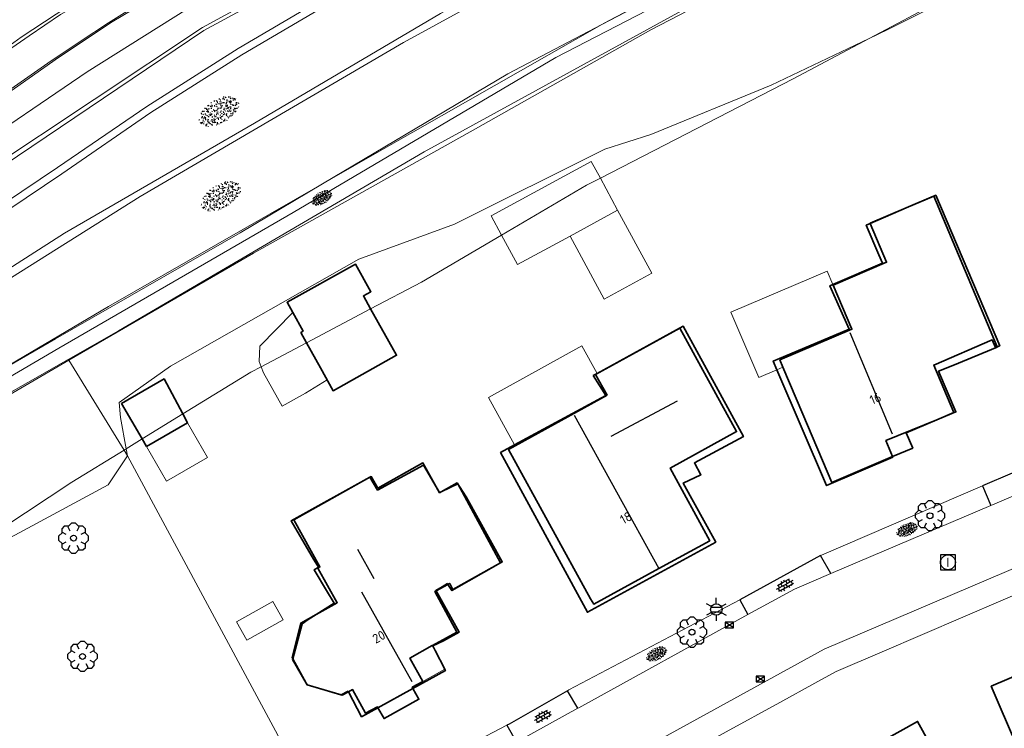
# Model space of a CAD drawing. Header units: metres. Extents: x 181682 to 183922, y 386244 to 387136.
# Tile 54 of 62: x 183200 to 183266, y 386857 to 386905. Entities that reach past the tile are written whole.
import ezdxf
from ezdxf.enums import TextEntityAlignment as Align

# ---------------------------------------------------------------- set-up
doc = ezdxf.new("R2010")
doc.units = ezdxf.units.M
for name, color, linetype, lineweight in [('B-WE-GR-BOOM-S', 251, 'Continuous', 25), ('B-WE-GW-TALUD_KRUIN-G', 251, 'Continuous', 18), ('B-WE-GW-TALUD_TEEN-G', 251, 'Continuous', 18), ('B-WE-IE-TERREINAFSCHEIDING_KUNSTMATIG_HEKWERK-G', 251, 'IE-TERREINAFSCHEIDING-KUNSTMATIG', 18), ('B-WE-KG-KADASTRAAL_NOK-G', 251, 'Continuous', 25), ('B-WE-KL-ET_LS_OV_LICHTMAST-S', 251, 'Continuous', 25), ('B-WE-OG-TOPOGRAFIE_BEBOUWING-G', 251, 'Continuous', 35), ('B-WE-OG-TOPOGRAFIE_BEBOUWING-GV', 251, 'Continuous', 35), ('B-WE-OG-TOPOGRAFIE_BEBOUWING_LUIFEL-GV', 251, 'Continuous', 18), ('B-WE-OG-TOPOGRAFIE_BEBOUWING_OVERIG-GV', 251, 'Continuous', 18), ('B-WE-OG-TOPOGRAFIE_TERREIN_GROEN-GV', 251, 'Continuous', 18), ('B-WE-OG-TOPOGRAFIE_TERREIN_GROEN-SV', 251, 'Continuous', 25), ('B-WE-OG-TOPOGRAFIE_TERREIN_ONBEGROEID-GV', 251, 'Continuous', 18), ('B-WE-OG-TOPOGRAFIE_WATER-GV', 251, 'Continuous', 18), ('B-WE-OG-TOPOGRAFIE_WEG_INRIT-GV', 251, 'Continuous', 25), ('B-WE-OG-TOPOGRAFIE_WEG_INRIT-SV', 251, 'Continuous', 25), ('B-WE-OG-TOPOGRAFIE_WEG_RIJWEG-GV', 251, 'Continuous', 18), ('B-WE-OG-TOPOGRAFIE_WEG_RIJWIELPAD-GV', 251, 'Continuous', 18), ('B-WE-OG-TOPOGRAFIE_WEG_VOETPAD-GV', 251, 'Continuous', 18), ('B-WE-RI-GWA_RIOOLPUT_INSPECTIEPUT-S', 251, 'Continuous', 25), ('B-WE-RI-HWA_KOLK-S', 251, 'Continuous', 25), ('B-WE-VW-MARKERING-G', 251, 'Continuous', 18), ('Label_Nummeraanduidingreeks', 7, 'Continuous', 25)]:
    doc.layers.add(name, color=color, linetype=linetype, lineweight=lineweight)
doc.styles.add('NLCS-ISO', font='NLCS-ISO.ttf')
doc.styles.add('NLCS-ISO-M250-T18', font='NLCS-ISO.ttf', dxfattribs={"height": 0.45})
doc.linetypes.add('IE-TERREINAFSCHEIDING-KUNSTMATIG', pattern='A,4,[82,NLCS.SHX,S=0.75,R=90,X=0,Y=0],4,-2', length=10)

# ---------------------------------------------------------------- blocks, each defined once
blk = doc.blocks.new('B-SIE-WEG_LICHTMAST-SO')
at = {"ltscale": 0.1}
for p, q in [((0, 0.386), (0, 0.772)), ((-0.334, 0.193), (-0.668, 0.386)), ((0.334, 0.193), (0.668, 0.386)), ((-0.334, -0.193), (-0.668, -0.386)), ((0, -0.386), (0, -0.772)), ((0.334, -0.193), (0.668, -0.386))]:
    blk.add_line(p, q, dxfattribs=at)
at = {"flags": 128}
for points in [[(-0.354, 0.152), (0.354, 0.152)], [(-0.354, -0.152), (0.354, -0.152)]]:
    blk.add_lwpolyline(points, dxfattribs=at)
at = {"ltscale": 0.1}
blk.add_circle((0, 0), 0.386, dxfattribs=at)
at = {"style": 'NLCS-ISO'}
blk.add_attdef('TYPE', text='', height=0.549, dxfattribs=at).set_placement((0, 0.772), align=Align.BOTTOM_CENTER)
blk = doc.blocks.new('B-SRI-KOLK_COMBINATIE-SO')
for p, q in [((-0.28125, 0), (0.28125, 0.375)), ((0.28125, 0), (-0.28125, 0.375))]:
    blk.add_line(p, q)
at = {"flags": 128}
blk.add_lwpolyline([(-0.28125, 0), (0.28125, 0), (0.28125, 0.375), (-0.28125, 0.375)], close=True, dxfattribs=at)
blk = doc.blocks.new('SRI-PUT_INSPECTIE-SO')
at = {"lineweight": -3, "flags": 128}
blk.add_lwpolyline([(-0.497, -0.493), (0.503, -0.493), (0.503, 0.507), (-0.497, 0.507)], close=True, dxfattribs=at)
at = {"lineweight": -3, "ltscale": 1.5}
blk.add_circle((0.003, 0.007), 0.5, dxfattribs=at)
at = {"ltscale": 0.1, "style": 'NLCS-ISO'}
blk.add_text('I', height=0.625, dxfattribs=at).set_placement((0.002, 0.005), align=Align.MIDDLE_CENTER)
blk = doc.blocks.new('SGR-BOOM_01')
at = {"layer": 'B-WE-GR-BOOM-S'}
for points in [[(-0.33, 0.795, 0), (-0.619, 0.795, 0), (-0.795, 0.619, 0), (-0.795, 0.33, 0)], [(0.25, 0.5, 0), (0.375, 0.75, 0), (0.125, 1, 0), (-0.125, 1, 0), (-0.375, 0.75, 0), (-0.25, 0.5, 0)], [(0.795, 0.33, 0), (0.795, 0.619, 0), (0.619, 0.795, 0), (0.33, 0.795, 0)], [(-0.5, 0.25, 0), (-0.75, 0.375, 0), (-1, 0.125, 0), (-1, -0.125, 0), (-0.75, -0.375, 0), (-0.5, -0.25, 0)], [(0.5, -0.25, 0), (0.75, -0.375, 0), (1, -0.125, 0), (1, 0.125, 0), (0.75, 0.375, 0), (0.5, 0.25, 0)], [(-0.795, -0.33, 0), (-0.795, -0.619, 0), (-0.619, -0.795, 0), (-0.33, -0.795, 0)], [(-0.25, -0.5, 0), (-0.375, -0.75, 0), (-0.125, -1, 0), (0.125, -1, 0), (0.375, -0.75, 0), (0.25, -0.5, 0)], [(0.33, -0.795, 0), (0.619, -0.795, 0), (0.795, -0.619, 0), (0.795, -0.33, 0)]]:
    blk.add_polyline3d(points, dxfattribs=at)
blk.add_circle((0, 0), 0.2, dxfattribs=at)
blk.add_circle((0, 0), 0.2, dxfattribs=at)
blk = doc.blocks.new('SGR-GRAS_01-SO')
at = {"ltscale": 0.1}
for p, q in [((-0.576, 0.919), (-0.64, 0.957)), ((-0.562, 0.919), (-0.509, 0.972)), ((-0.212, 0.998), (-0.269, 1.031)), ((0.073, 0.993), (0.138, 1.031)), ((0.239, 0.923), (0.312, 0.942)), ((0.317, 0.814), (0.304, 0.888)), ((0.594, 0.925), (0.522, 0.945)), ((0.912, 0.894), (0.907, 0.925)), ((1.012, 0.869), (0.947, 0.906)), ((-1.964, -0.07), (-1.977, 0.004)), ((-1.93, 0.188), (-1.925, 0.244)), ((-1.893, 0.237), (-1.921, 0.253)), ((-1.668, 0.023), (-1.595, 0.043)), ((-1.596, 0.241), (-1.649, 0.294)), ((-1.53, 0.316), (-1.595, 0.353)), ((-1.448, 0.644), (-1.521, 0.664)), ((-1.517, 0.187), (-1.442, 0.187)), ((-1.469, 0.576), (-1.482, 0.65)), ((-1.358, 0.206), (-1.431, 0.226)), ((-1.427, 0.476), (-1.354, 0.496)), ((-1.421, 0.131), (-1.356, 0.168)), ((-1.369, 0.009), (-1.382, 0.083)), ((-1.375, 0.106), (-1.322, 0.159)), ((-1.334, 0.111), (-1.328, 0.186)), ((-1.302, 0.761), (-1.324, 0.774)), ((-1.284, 0.684), (-1.278, 0.759)), ((-1.167, 0.395), (-1.232, 0.432)), ((-1.172, 0.241), (-1.225, 0.294)), ((-1.154, 0.647), (-1.207, 0.7)), ((-1.112, 0.172), (-1.04, 0.192)), ((-1.032, 0.028), (-1.097, 0.066)), ((-0.939, 0.84), (-1.004, 0.878)), ((-0.968, 0.512), (-0.915, 0.565)), ((-0.893, 0.496), (-0.965, 0.515)), ((-0.942, 0.187), (-0.867, 0.187)), ((-0.923, 0.418), (-0.858, 0.456)), ((-0.892, 0.812), (-0.817, 0.812)), ((-0.873, 0.655), (-0.886, 0.729)), ((-0.803, 0.057), (-0.875, 0.077)), ((-0.871, 0.625), (-0.799, 0.644)), ((-0.804, 0.474), (-0.869, 0.511)), ((-0.747, 0.241), (-0.8, 0.294)), ((-0.773, 0.089), (-0.786, 0.163)), ((-0.73, 0.647), (-0.783, 0.7)), ((-0.739, 0.034), (-0.732, 0.109)), ((-0.669, 0.107), (-0.734, 0.145)), ((-0.689, 0.607), (-0.682, 0.682)), ((-0.557, 0.321), (-0.485, 0.34)), ((-0.441, 0.553), (-0.506, 0.59)), ((-0.427, 0.785), (-0.499, 0.804)), ((-0.425, 0.706), (-0.36, 0.743)), ((-0.337, 0.347), (-0.41, 0.366)), ((-0.323, 0.241), (-0.376, 0.294)), ((-0.306, 0.186), (-0.371, 0.224)), ((-0.367, 0.187), (-0.292, 0.187)), ((-0.305, 0.647), (-0.358, 0.7)), ((-0.317, 0.812), (-0.242, 0.812)), ((-0.316, 0.774), (-0.244, 0.793)), ((-0.278, 0.735), (-0.291, 0.809)), ((-0.243, 0.017), (-0.17, 0.036)), ((-0.178, 0.169), (-0.191, 0.242)), ((-0.078, 0.632), (-0.143, 0.669)), ((-0.143, -0.043), (-0.137, 0.032)), ((-0.093, 0.53), (-0.087, 0.604)), ((-0.085, 0.159), (-0.032, 0.212)), ((-0.069, 0.189), (-0.004, 0.227)), ((0.057, 0.265), (-0.008, 0.303)), ((-0.002, 0.47), (0.071, 0.489)), ((0.101, 0.241), (0.048, 0.294)), ((0.128, 0.636), (0.056, 0.656)), ((0.119, 0.647), (0.066, 0.7)), ((0.218, 0.198), (0.146, 0.217)), ((0.208, 0.187), (0.283, 0.187)), ((0.286, 0.711), (0.221, 0.748)), ((0.258, 0.812), (0.333, 0.812)), ((0.313, 0.166), (0.385, 0.185)), ((0.322, 0.565), (0.375, 0.618)), ((0.42, 0.344), (0.355, 0.382)), ((0.417, 0.248), (0.404, 0.322)), ((0.429, 0.477), (0.494, 0.514)), ((0.526, 0.241), (0.472, 0.294)), ((0.543, 0.647), (0.49, 0.7)), ((0.555, -0.022), (0.49, 0.015)), ((0.502, 0.452), (0.509, 0.527)), ((0.554, 0.619), (0.626, 0.638)), ((0.649, 0.79), (0.584, 0.827)), ((0.684, 0.487), (0.611, 0.507)), ((0.774, 0.049), (0.701, 0.069)), ((0.784, 0.423), (0.719, 0.461)), ((0.783, 0.187), (0.858, 0.187)), ((0.833, 0.812), (0.908, 0.812)), ((0.918, 0.057), (0.853, 0.094)), ((0.868, 0.315), (0.941, 0.334)), ((0.95, 0.241), (0.897, 0.294)), ((0.967, 0.647), (0.914, 0.7)), ((0.927, 0.764), (0.992, 0.802)), ((1.012, 0.328), (0.999, 0.402)), ((1.15, 0.777), (1.077, 0.796)), ((1.147, 0.502), (1.082, 0.54)), ((1.098, 0.375), (1.104, 0.45)), ((1.109, 0.767), (1.182, 0.787)), ((1.239, 0.338), (1.167, 0.358)), ((1.183, 0.011), (1.255, 0.03)), ((1.206, 0.212), (1.259, 0.265)), ((1.282, 0.136), (1.217, 0.173)), ((1.283, 0.248), (1.348, 0.286)), ((1.374, 0.241), (1.321, 0.294)), ((1.392, 0.647), (1.339, 0.7)), ((1.358, 0.187), (1.433, 0.187)), ((1.424, 0.463), (1.496, 0.483)), ((1.51, 0.581), (1.445, 0.619)), ((1.645, 0.215), (1.58, 0.252)), ((1.607, 0.407), (1.594, 0.481)), ((1.693, 0.298), (1.7, 0.373)), ((1.795, 0.19), (1.722, 0.209)), ((1.738, 0.159), (1.81, 0.179)), ((1.798, 0.241), (1.745, 0.294)), ((1.933, 0.187), (1.948, 0.187)), ((-1.918, -0.157), (-1.854, -0.119)), ((-1.824, -0.083), (-1.897, -0.064)), ((-1.759, -0.13), (-1.823, -0.092)), ((-1.782, -0.301), (-1.729, -0.248)), ((-1.624, -0.496), (-1.689, -0.459)), ((-1.631, -0.572), (-1.684, -0.519)), ((-1.613, -0.166), (-1.667, -0.113)), ((-1.567, -0.438), (-1.492, -0.438)), ((-1.535, -0.657), (-1.498, -0.636)), ((-1.395, -0.051), (-1.46, -0.013)), ((-1.385, -0.462), (-1.378, -0.387)), ((-1.353, -0.281), (-1.281, -0.261)), ((-1.269, -0.232), (-1.341, -0.212)), ((-1.261, -0.417), (-1.326, -0.38)), ((-1.269, -0.557), (-1.282, -0.483)), ((-1.207, -0.572), (-1.26, -0.519)), ((-1.179, -0.67), (-1.252, -0.651)), ((-1.189, -0.166), (-1.242, -0.113)), ((-1.126, -0.784), (-1.191, -0.746)), ((-1.065, -0.386), (-1, -0.348)), ((-1.039, -0.585), (-0.967, -0.565)), ((-0.992, -0.438), (-0.917, -0.438)), ((-0.897, -0.338), (-0.962, -0.301)), ((-0.898, -0.654), (-0.845, -0.601)), ((-0.783, -0.572), (-0.836, -0.519)), ((-0.763, -0.705), (-0.828, -0.667)), ((-0.765, -0.166), (-0.818, -0.113)), ((-0.798, -0.132), (-0.726, -0.112)), ((-0.789, -0.539), (-0.782, -0.464)), ((-0.713, -0.381), (-0.786, -0.361)), ((-0.725, -0.889), (-0.652, -0.869)), ((-0.709, -0.902), (-0.644, -0.864)), ((-0.624, -0.819), (-0.696, -0.799)), ((-0.674, -0.477), (-0.687, -0.403)), ((-0.534, -0.259), (-0.599, -0.222)), ((-0.567, -0.098), (-0.502, -0.061)), ((-0.491, -0.248), (-0.438, -0.195)), ((-0.484, -0.436), (-0.411, -0.416)), ((-0.399, -0.626), (-0.464, -0.588)), ((-0.417, -0.438), (-0.342, -0.438)), ((-0.358, -0.572), (-0.411, -0.519)), ((-0.341, -0.166), (-0.394, -0.113)), ((-0.248, -0.091), (-0.32, -0.072)), ((-0.171, -0.18), (-0.236, -0.143)), ((-0.158, -0.529), (-0.23, -0.51)), ((-0.211, -0.614), (-0.146, -0.577)), ((-0.193, -0.616), (-0.187, -0.541)), ((-0.169, -0.74), (-0.097, -0.72)), ((-0.036, -0.547), (-0.101, -0.509)), ((-0.078, -0.398), (-0.091, -0.324)), ((0.066, -0.572), (0.013, -0.519)), ((0.084, -0.166), (0.031, -0.113)), ((0.099, -0.913), (0.034, -0.876)), ((0.072, -0.287), (0.144, -0.268)), ((0.192, -0.101), (0.127, -0.064)), ((0.158, -0.438), (0.233, -0.438)), ((0.308, -0.24), (0.235, -0.221)), ((0.327, -0.468), (0.262, -0.43)), ((0.287, -0.327), (0.352, -0.289)), ((0.397, -0.678), (0.325, -0.659)), ((0.386, -0.591), (0.459, -0.572)), ((0.393, -0.601), (0.446, -0.548)), ((0.462, -0.834), (0.397, -0.797)), ((0.402, -0.693), (0.409, -0.618)), ((0.49, -0.572), (0.437, -0.519)), ((0.452, -0.12), (0.459, -0.046)), ((0.508, -0.166), (0.455, -0.113)), ((0.517, -0.318), (0.504, -0.244)), ((0.617, -0.884), (0.604, -0.81)), ((0.69, -0.389), (0.625, -0.351)), ((0.627, -0.138), (0.7, -0.119)), ((0.643, -0.843), (0.708, -0.806)), ((0.701, -0.895), (0.773, -0.876)), ((0.733, -0.438), (0.808, -0.438)), ((0.825, -0.755), (0.76, -0.718)), ((0.785, -0.039), (0.85, -0.002)), ((0.863, -0.389), (0.791, -0.37)), ((0.799, -0.195), (0.852, -0.142)), ((0.914, -0.572), (0.861, -0.519)), ((0.932, -0.166), (0.879, -0.113)), ((0.953, -0.827), (0.88, -0.808)), ((0.942, -0.442), (1.014, -0.423)), ((1.053, -0.31), (0.988, -0.272)), ((0.998, -0.77), (1.004, -0.696)), ((1.048, -0.198), (1.054, -0.123)), ((1.112, -0.239), (1.099, -0.165)), ((1.188, -0.676), (1.123, -0.639)), ((1.141, -0.556), (1.206, -0.518)), ((1.212, -0.805), (1.199, -0.731)), ((1.329, -0.1), (1.256, -0.08)), ((1.256, -0.746), (1.328, -0.727)), ((1.339, -0.572), (1.286, -0.519)), ((1.356, -0.166), (1.303, -0.113)), ((1.308, -0.438), (1.383, -0.438)), ((1.419, -0.538), (1.346, -0.518)), ((1.416, -0.231), (1.351, -0.193)), ((1.551, -0.597), (1.486, -0.56)), ((1.497, -0.293), (1.569, -0.274)), ((1.639, -0.268), (1.704, -0.231)), ((1.643, -0.275), (1.65, -0.2)), ((1.684, -0.547), (1.736, -0.495)), ((1.707, -0.159), (1.694, -0.085)), ((1.713, -0.522), (1.71, -0.519)), ((1.779, -0.152), (1.715, -0.114)), ((1.781, -0.166), (1.728, -0.113)), ((1.884, -0.248), (1.812, -0.229)), ((-0.836, -0.943), (-0.853, -0.926)), ((-0.582, -0.994), (-0.587, -0.97)), ((-0.376, -0.979), (-0.429, -0.926)), ((-0.265, -0.992), (-0.33, -0.955)), ((-0.068, -0.968), (-0.141, -0.948)), ((-0.014, -1.008), (0.039, -0.955)), ((0.048, -0.979), (-0.005, -0.926)), ((0.021, -0.964), (0.008, -0.89)), ((0.172, -1.037), (0.218, -1.024)), ((0.472, -0.979), (0.419, -0.926)), ((0.856, -0.938), (0.844, -0.926))]:
    blk.add_line(p, q, dxfattribs=at)
at = {"ltscale": 0.1, "style": 'NLCS-ISO'}
blk.add_attdef('TYPE', text='', height=0.5, dxfattribs=at).set_placement((3.471, -0.016), align=Align.MIDDLE_CENTER)
blk = doc.blocks.new('SVH-BSS_OPENGESTRAAT_KL-SO')
for p, q in [((-1.69, 0.09), (-1.59, 0.09)), ((-1.59, 0.09), (-0.02, 0.09)), ((-1.33, -0.44), (-1.33, 0.09)), ((-1.24, 0.61), (-0.02, 0.61)), ((-1.07, 0.09), (-1.07, 0.61)), ((-0.54, 0.09), (-0.54, 0.61)), ((-0.28, 0.61), (-0.28, 0.89)), ((-0.28, -0.44), (-0.28, 0.09)), ((-0.02, 0.61), (1.24, 0.61)), ((-0.02, 0.09), (1.56, 0.09)), ((0.24, 0.61), (0.24, 0.89)), ((0.24, -0.44), (0.24, 0.09)), ((0.51, 0.09), (0.51, 0.61)), ((1.03, 0.09), (1.03, 0.61)), ((1.29, -0.44), (1.29, 0.09)), ((1.56, 0.09), (1.69, 0.09)), ((-1.48, -0.44), (-0.02, -0.44)), ((-1.07, -0.7), (-1.07, -0.44)), ((-0.54, -0.85), (-0.54, -0.44)), ((-0.02, -0.44), (1.48, -0.44)), ((0.51, -0.86), (0.51, -0.44)), ((1.03, -0.71), (1.03, -0.44))]:
    blk.add_line(p, q)

msp = doc.modelspace()

# ---------------------------------------------------------------- linework, layer by layer
at = {"layer": 'B-WE-GW-TALUD_KRUIN-G'}
for points in [[(183311.921, 386940.319, 28.697), (183306.65, 386937.788, 28.729), (183293.011, 386931.237, 28.812), (183288.786, 386929.264, 28.806), (183272.851, 386921.822, 28.785), (183255.728, 386913.196, 28.717), (183239.424, 386904.683, 28.704), (183238.981, 386904.431, 28.704), (183224.486, 386896.188, 28.693), (183220.183, 386893.724, 28.67), (183205.787, 386885.48, 28.595), (183197.727, 386880.719, 28.564)], [(183195.844, 386877.641, 28.397), (183203.126, 386881.867, 28.41), (183215.541, 386889.071, 28.432), (183230.49, 386897.413, 28.311), (183242.273, 386904.058, 28.465), (183254.132, 386910.227, 28.367), (183261.169, 386913.894, 28.351), (183267.342, 386917.11, 28.337), (183282.001, 386924.196, 28.127), (183284.786, 386925.47, 28.16), (183296.666, 386930.902, 28.302), (183312.694, 386938.327, 28.411)]]:
    msp.add_polyline3d(points, dxfattribs=at)
at = {"layer": 'B-WE-GW-TALUD_TEEN-G'}
for points in [[(183196.454, 386886.33, 25.287), (183202.844, 386890.413, 25.318), (183215.607, 386897.796, 25.409), (183228.134, 386905.172, 25.456), (183241.345, 386912.448, 25.382), (183258.009, 386920.84, 25.37), (183270.872, 386927.178, 25.373), (183284.88, 386934.064, 25.311), (183290.71, 386936.972, 25.287), (183293.933, 386938.579, 25.273), (183296.913, 386940.065, 25.261), (183304.648, 386943.696, 25.177), (183309.922, 386946.171, 25.119)], [(183320.422, 386933.665, 25.732), (183297.17, 386924.232, 25.702), (183280.836, 386916.719, 25.757), (183274.667, 386913.199, 25.82), (183266.778, 386908.699, 25.901), (183256.963, 386903.49, 25.862), (183251.839, 386900.771, 25.842), (183238.878, 386894.096, 25.862), (183237.954, 386893.62, 25.863), (183232.234, 386890.273, 25.863), (183226.843, 386887.119, 25.863), (183223.429, 386885.318, 25.868), (183219.11, 386883.039, 25.874), (183216.064, 386881.432, 25.878), (183215.368, 386881.065, 25.879), (183210.788, 386878.252, 25.855), (183208.067, 386876.58, 25.84), (183206.993, 386875.92, 25.834), (183206.846, 386875.83, 25.834), (183203.328, 386873.669, 25.815), (183190.911, 386865.47, 25.486)]]:
    msp.add_polyline3d(points, dxfattribs=at)
at = {"layer": 'B-WE-IE-TERREINAFSCHEIDING_KUNSTMATIG_HEKWERK-G'}
msp.add_polyline3d([(183107.435, 386830.983, 28.269), (183131.086, 386843.233, 28.64), (183152.522, 386854.826, 28.592), (183177.763, 386868.452, 28.515), (183192.237, 386876.687, 28.557), (183202.461, 386882.668, 28.406), (183218.215, 386891.786, 28.563), (183235.892, 386902.207, 28.589), (183250.173, 386909.605, 28.726), (183263.717, 386916.627, 28.681), (183272.607, 386920.888, 28.666), (183285.907, 386927.183, 28.714), (183298.248, 386932.796, 28.832), (183307.008, 386936.989, 28.998), (183321.389, 386943.446, 28.904), (183322.199, 386943.769, 28.886)], dxfattribs=at)
at = {"layer": 'B-WE-KG-KADASTRAAL_NOK-G'}
for p, q in [((183255.645, 386883.735, 34.114), (183258.496, 386876.919, 34.108)), ((183239.614, 386876.755, 32.057), (183244.074, 386879.135, 32.161)), ((183223.667, 386867.164, 32.41), (183222.56, 386869.155, 32.369)), ((183222.819, 386866.3, 34.274), (183226.207, 386860.275, 34.251))]:
    msp.add_line(p, q, dxfattribs=at)
msp.add_polyline3d([(183237.115, 386878.165, 33.542), (183242.81, 386867.866, 33.56), (183242.825, 386867.838, 33.56)], dxfattribs=at)
at = {"layer": 'B-WE-OG-TOPOGRAFIE_BEBOUWING-G'}
for points in [[(183250.75, 386881.231, 29.378), (183250.502, 386881.809, 29.375), (183255.612, 386883.948, 34.088), (183254.32, 386886.867, 34.067), (183254.514, 386886.95, 33.871), (183257.854, 386888.378, 30.504), (183257.599, 386888.958, 28.729), (183256.76, 386890.939, 28.708), (183257.022, 386891.052, 28.705), (183259.448, 386892.103, 28.677), (183261.29, 386892.9, 28.655), (183261.295, 386892.888, 28.655), (183265.559, 386882.765, 28.646), (183265.567, 386882.746, 28.646), (183262.592, 386881.515, 28.661), (183261.628, 386881.138, 30.282), (183262.79, 386878.393, 30.27), (183261.501, 386877.864, 31.211), (183258.083, 386876.461, 33.705), (183258.528, 386875.386, 33.725), (183258.546, 386875.343, 33.726), (183254.087, 386873.436, 29.416), (183250.75, 386881.231, 29.378)], [(183238.398, 386880.832, 27.884), (183238.663, 386880.978, 27.892), (183244.436, 386884.158, 28.065), (183248.497, 386876.733, 28.086), (183245.202, 386874.96, 28.088), (183245.64, 386874.172, 28.145), (183244.453, 386873.605, 29.298), (183246.637, 386869.649, 29.399), (183238.004, 386864.924, 28.109), (183232.164, 386875.663, 28.118), (183233.106, 386876.173, 28.508), (183239.248, 386879.5, 31.055), (183238.398, 386880.832, 27.884)], [(183228.406, 386861.101, 31.995), (183228.451, 386861.013, 31.995), (183226.272, 386859.809, 31.323), (183223.921, 386858.509, 30.597), (183222.822, 386857.902, 30.258), (183221.928, 386859.58, 30.267), (183221.907, 386859.62, 30.267), (183221.443, 386859.385, 28.724), (183221.422, 386859.375, 28.655), (183219.167, 386860.052, 28.64), (183219.161, 386860.063, 28.64), (183219.097, 386860.173, 28.637), (183218.18, 386861.751, 28.604), (183218.194, 386861.805, 28.603), (183218.816, 386864.156, 28.575), (183219.218, 386864.441, 30.208), (183219.756, 386864.774, 30.798), (183220.983, 386865.533, 32.143), (183220.448, 386866.381, 29.102), (183219.638, 386867.785, 29.12), (183219.919, 386867.955, 29.289), (183219.59, 386868.489, 28.536), (183218.091, 386871.078, 28.515), (183223.366, 386874.014, 28.506), (183223.375, 386874, 28.506), (183223.896, 386873.134, 28.521), (183226.978, 386874.815, 28.515), (183227.834, 386873.368, 28.502), (183228.068, 386872.973, 28.498), (183228.167, 386873.02, 28.498), (183229.286, 386873.548, 28.498), (183232.168, 386868.249, 28.486), (183232.17, 386868.245, 28.486), (183228.895, 386866.39, 28.471), (183228.629, 386866.802, 28.479), (183228.596, 386866.853, 28.48), (183228.242, 386866.628, 28.48), (183227.823, 386866.401, 29.135), (183227.838, 386866.373, 29.135), (183229.37, 386863.59, 29.164), (183228.33, 386863.013, 29.861), (183227.601, 386862.667, 31.992), (183227.763, 386862.353, 31.993), (183228.406, 386861.101, 31.995)]]:
    msp.add_polyline3d(points, dxfattribs=at)
at = {"layer": 'B-WE-OG-TOPOGRAFIE_BEBOUWING-GV'}
for p, q in [((183218.889, 386883.827), (183218.723, 386883.734)), ((183238.559, 386880.908), (183239.327, 386879.514)), ((183208.361, 386876.077), (183211.102, 386877.658))]:
    msp.add_line(p, q, dxfattribs=at)
for points in [[(183250.944, 386881.885, 0), (183251.15, 386881.401, 0), (183252.49, 386878.25, 0), (183254.447, 386873.649, 0), (183258.528, 386875.386, 0), (183259.882, 386875.962, 0), (183259.436, 386876.976, 0), (183261.501, 386877.864, 0), (183262.657, 386878.361, 0), (183261.295, 386881.541, 0), (183265.227, 386883.232, 0), (183265.445, 386882.721, 0), (183265.559, 386882.765, 0), (183265.738, 386882.834, 0), (183261.436, 386892.948, 0), (183261.295, 386892.888, 0), (183259.448, 386892.103, 0), (183257.015, 386891.068, 0), (183257.022, 386891.052, 0), (183258.131, 386888.444, 0), (183254.53, 386886.912, 0), (183255.791, 386883.947, 0), (183250.944, 386881.885, 0)], [(183218.723, 386883.734, 0), (183219.11, 386883.039, 0), (183220.05, 386881.354, 0), (183220.906, 386879.818, 0), (183225.169, 386882.195, 0), (183223.429, 386885.318, 0), (183222.943, 386886.189, 0), (183223.442, 386886.467, 0), (183222.409, 386888.321, 0), (183217.812, 386885.758, 0), (183218.19, 386885.081, 0), (183218.194, 386885.074, 0), (183218.889, 386883.827, 0)], [(183239.327, 386879.514, 0), (183233.14, 386876.11, 0), (183232.699, 386875.867, 0), (183238.216, 386865.842, 0), (183238.429, 386865.475, 0), (183242.81, 386867.866, 0), (183246.236, 386869.736, 0), (183243.582, 386874.621, 0), (183248.036, 386877.071, 0), (183245.625, 386881.452, 0), (183244.212, 386884.019, 0), (183238.559, 386880.908, 0)], [(183211.102, 386877.658, 0), (183210.788, 386878.252, 0), (183209.537, 386880.615, 0), (183206.679, 386878.952, 0), (183208.067, 386876.58, 0), (183208.361, 386876.077, 0)], [(183227.576, 386862.688, 0), (183227.592, 386862.697, 0), (183229.222, 386863.599, 0), (183227.743, 386866.321, 0), (183227.838, 386866.373, 0), (183228.629, 386866.802, 0), (183228.753, 386866.87, 0), (183228.947, 386866.464, 0), (183232.168, 386868.249, 0), (183232.284, 386868.313, 0), (183229.861, 386872.686, 0), (183229.24, 386873.62, 0), (183228.167, 386873.02, 0), (183228.062, 386872.961, 0), (183227.834, 386873.368, 0), (183226.939, 386874.968, 0), (183223.903, 386873.27, 0), (183223.466, 386874.051, 0), (183223.375, 386874, 0), (183218.255, 386871.136, 0), (183220.02, 386867.981, 0), (183219.879, 386867.902, 0), (183221.183, 386865.572, 0), (183219.756, 386864.774, 0), (183218.73, 386864.2, 0), (183218.148, 386861.888, 0), (183218.194, 386861.805, 0), (183219.097, 386860.173, 0), (183219.157, 386860.064, 0), (183219.161, 386860.063, 0), (183221.443, 386859.385, 0), (183221.515, 386859.364, 0), (183221.928, 386859.58, 0), (183222.216, 386859.73, 0), (183223.084, 386858.142, 0), (183223.879, 386858.584, 0), (183223.921, 386858.509, 0), (183224.327, 386857.78, 0), (183226.674, 386859.086, 0), (183226.272, 386859.809, 0), (183226.227, 386859.89, 0), (183226.935, 386860.284, 0)], [(183282.411, 386857.009, 0), (183282.6, 386857.09, 0), (183281.823, 386859.108, 0), (183279.86, 386863.707, 0), (183276.264, 386862.172, 0), (183276.653, 386861.261, 0), (183274, 386860.128, 0), (183273.261, 386861.839, 0), (183272.687, 386863.168, 0), (183265.161, 386859.957, 0), (183266.853, 386855.989, 0), (183265.212, 386855.289, 0), (183268.057, 386848.622, 0), (183271.658, 386850.158, 0), (183271.567, 386850.37, 0), (183277.532, 386852.915, 0), (183276.02, 386856.46, 0), (183275.79, 386857.01, 0), (183276.89, 386857.45, 0), (183277.92, 386855.08, 0), (183280.632, 386856.245, 0), (183282.411, 386857.009, 0)], [(183226.935, 386860.284, 0), (183226.065, 386861.852, 0), (183227.576, 386862.688, 0)], [(183263.843, 386851.025, 0), (183262.633, 386853.213, 0), (183260.213, 386857.588, 0), (183256.297, 386855.422, 0), (183258.718, 386851.047, 0), (183259.928, 386848.86, 0)]]:
    msp.add_polyline3d(points, dxfattribs=at)
at = {"layer": 'B-WE-OG-TOPOGRAFIE_BEBOUWING_LUIFEL-GV'}
for points in [[(183240.038, 386891.953, 0), (183238.878, 386894.096, 0), (183238.268, 386895.221, 0), (183231.534, 386891.56, 0), (183232.234, 386890.273, 0), (183233.309, 386888.295, 0), (183236.835, 386890.212, 0)], [(183250.75, 386881.231, 0), (183251.15, 386881.401, 0), (183250.944, 386881.885, 0), (183250.944, 386881.886, 0), (183255.791, 386883.947, 0), (183254.53, 386886.912, 0), (183254.514, 386886.95, 0), (183254.129, 386887.855, 0), (183247.661, 386885.104, 0), (183249.529, 386880.712, 0), (183250.75, 386881.231, 0)], [(183218.889, 386883.827, 0), (183218.194, 386885.073, 0), (183218.194, 386885.074, 0), (183218.191, 386885.079, 0), (183218.19, 386885.081, 0), (183215.972, 386882.801, 0), (183215.934, 386881.776, 0), (183216.064, 386881.432, 0), (183216.218, 386881.022, 0), (183217.472, 386878.772, 0), (183219.057, 386879.656, 0), (183220.502, 386880.542, 0), (183220.05, 386881.354, 0), (183219.93, 386881.569, 0), (183219.11, 386883.039, 0), (183218.723, 386883.734, 0)], [(183238.559, 386880.908, 0), (183238.668, 386880.968, 0), (183238.663, 386880.978, 0), (183237.639, 386882.836, 0), (183231.345, 386879.369, 0), (183233.106, 386876.173, 0), (183233.14, 386876.11, 0), (183233.142, 386876.107, 0), (183239.327, 386879.514, 0)], [(183208.361, 386876.077, 0), (183209.708, 386873.741, 0), (183212.449, 386875.322, 0), (183211.102, 386877.658, 0)], [(183215.103, 386863.056, 0), (183217.537, 386864.424, 0), (183216.85, 386865.646, 0), (183214.416, 386864.279, 0), (183215.103, 386863.056, 0)], [(183226.935, 386860.284, 0), (183228.406, 386861.101, 0), (183228.446, 386861.124, 0), (183227.763, 386862.353, 0), (183227.576, 386862.688, 0)]]:
    msp.add_polyline3d(points, dxfattribs=at)
at = {"layer": 'B-WE-OG-TOPOGRAFIE_BEBOUWING_OVERIG-GV'}
msp.add_line((183240.038, 386891.953), (183236.835, 386890.212), dxfattribs=at)
msp.add_polyline3d([(183236.835, 386890.212, 0), (183239.138, 386885.978, 0), (183242.34, 386887.719, 0), (183240.038, 386891.953, 0)], dxfattribs=at)
at = {"layer": 'B-WE-OG-TOPOGRAFIE_TERREIN_GROEN-GV'}
for points in [[(183198.042, 386886.661, 25.735), (183207.931, 386892.86, 25.546), (183225.631, 386903.226, 25.825), (183244.219, 386913.395, 25.639), (183267.204, 386925.1, 25.678), (183290.71, 386936.972, 25.623), (183293.192, 386938.225, 25.617), (183293.933, 386938.579, 25.617), (183304.648, 386943.696, 25.615), (183316.554, 386949.381, 25.612), (183346.804, 386962.356, 25.632), (183352.64, 386964.799, 25.477), (183356.48, 386965.719, 25.397), (183357.917, 386965.653, 25.38), (183364.089, 386965.368, 25.308), (183365.945, 386965.283, 25.286), (183372.014, 386963.389, 25.357), (183380.412, 386957.257, 25.448), (183382.387, 386954.687, 25.41), (183384.722, 386951.648, 25.365), (183385.452, 386949.768, 25.495), (183386.66, 386946.041, 25.544), (183383.634, 386942.624, 26.021)], [(183195.501, 386889.607, 25.196), (183202.652, 386894.398, 25.296), (183208.642, 386898.509, 25.347), (183214.774, 386902.387, 25.302), (183220.946, 386906.023, 25.323), (183227.141, 386909.478, 25.276), (183232.764, 386912.554, 25.249), (183242.858, 386917.813, 25.279), (183249.421, 386921.39, 25.252), (183259.785, 386926.477, 25.264), (183267.158, 386930.317, 25.326), (183275.955, 386934.815, 25.267), (183283.824, 386938.8, 25.222), (183294.943, 386943.93, 25.207), (183306.051, 386949.028, 25.056), (183322.11, 386955.714, 25.086), (183336.37, 386961.467, 25.007)], [(183350.552, 386957.301, 28.863), (183328.44, 386947.229, 28.883), (183306.65, 386937.788, 28.79), (183304.671, 386936.93, 28.782), (183288.786, 386929.264, 28.732), (183275.96, 386923.074, 28.692), (183253.211, 386911.864, 28.709), (183238.981, 386904.431, 28.604), (183232.644, 386901.121, 28.557), (183220.183, 386893.724, 28.54), (183214.646, 386890.437, 28.533), (183202.238, 386883.308, 28.501), (183198.058, 386880.907, 28.491)], [(183352.373, 386956.192, 28.988), (183323.852, 386943.748, 28.753), (183302.637, 386934.179, 28.782), (183284.786, 386925.47, 28.698), (183271.938, 386919.201, 28.638), (183261.169, 386913.894, 28.655), (183248.541, 386907.67, 28.675), (183227.029, 386895.878, 28.582), (183206.464, 386883.83, 28.479), (183203.096, 386881.915, 28.538)], [(183203.096, 386881.915, 28.538), (183192.516, 386875.903, 28.726), (183171.844, 386864.441, 28.706), (183146.302, 386850.652, 28.704), (183131.358, 386842.606, 28.801)], [(183203.096, 386881.915, 28.538), (183203.126, 386881.867, 28.52), (183206.846, 386875.83, 26.263), (183207.082, 386875.446, 26.119)], [(183139.083, 386837.585, 26.127), (183140.302, 386838.157, 26.103), (183145.862, 386840.768, 25.994), (183155.471, 386846.081, 25.774), (183159.455, 386848.284, 25.683), (183176.164, 386857.466, 25.619), (183190.911, 386865.47, 25.605), (183194.365, 386867.344, 25.602), (183205.776, 386873.489, 25.808), (183207.082, 386875.446, 26.119)], [(183207.082, 386875.446, 26.119), (183218.619, 386854.005, 0), (183218.94, 386853.615, 0), (183219.214, 386853.485, 0), (183223.355, 386852.511, 0), (183232.597, 386857.331, 0)], [(183253.671, 386868.733, 0), (183253.747, 386868.774, 0), (183264.578, 386873.424, 0)], [(183236.656, 386859.656, 0), (183236.764, 386859.718, 0), (183248.253, 386865.772, 0)]]:
    msp.add_polyline3d(points, dxfattribs=at)
at = {"layer": 'B-WE-OG-TOPOGRAFIE_TERREIN_ONBEGROEID-GV'}
msp.add_polyline3d([(183207.082, 386875.446, 26.119), (183206.993, 386875.92, 26.179), (183206.599, 386878.008, 26.443), (183206.515, 386879.032, 26.443), (183209.977, 386881.458, 26.44), (183222.642, 386888.65, 26.335), (183229.06, 386891.013, 26.058), (183239.184, 386896.046, 26.046), (183242.274, 386897.026, 26.078), (183250.369, 386900.356, 26.053), (183256.963, 386903.49, 26.026), (183258.21, 386904.083, 26.021), (183267.301, 386908.658, 26.068)], dxfattribs=at)
at = {"layer": 'B-WE-OG-TOPOGRAFIE_WATER-GV'}
for points in [[(183195.974, 386895.549, 25.166), (183204.36, 386901.255, 25.187), (183212.077, 386906.104, 25.178), (183220.032, 386910.621, 25.124), (183227.944, 386914.791, 25.113), (183234.691, 386918.458, 25.122), (183241.607, 386922.168, 25.089), (183249.014, 386926.147, 25.086), (183257.964, 386930.877, 25.113), (183265.544, 386934.746, 25.145), (183273.032, 386938.342, 25.148), (183280.585, 386942.125, 25.122), (183287.235, 386945.41, 25.046), (183296.617, 386949.549, 25.101), (183305.077, 386953.366, 25.104), (183313.817, 386957.149, 24.976), (183327.203, 386962.621, 25.21), (183332.969, 386964.955, 25.292), (183343.935, 386969.064, 25.279)], [(183348.857, 386968.919, 23.854), (183333.133, 386962.681, 23.811), (183328.517, 386960.85, 23.799), (183312.764, 386954.446, 23.837), (183290.31, 386944.477, 23.85), (183268.071, 386933.834, 23.882), (183243.721, 386921.323, 23.905), (183224.071, 386910.737, 23.943), (183212.111, 386904.232, 24.052), (183197.517, 386894.554, 23.995)], [(183197.733, 386894.28, 23.958), (183212.211, 386904.023, 24.01), (183224.273, 386910.553, 23.941), (183243.768, 386920.953, 23.877), (183268.224, 386933.618, 23.873), (183290.348, 386944.215, 23.853), (183312.89, 386954.259, 23.825), (183328.595, 386960.531, 23.763), (183333.668, 386962.481, 23.783), (183349.163, 386968.437, 23.843)], [(183335.677, 386961.727, 25.009), (183321.921, 386956.176, 25.086), (183305.842, 386949.482, 25.056), (183294.734, 386944.384, 25.207), (183283.607, 386939.25, 25.222), (183275.728, 386935.26, 25.267), (183266.929, 386930.762, 25.326), (183259.56, 386926.923, 25.264), (183249.191, 386921.834, 25.252), (183242.623, 386918.255, 25.279), (183232.528, 386912.995, 25.249), (183226.899, 386909.915, 25.276), (183220.697, 386906.457, 25.323), (183214.513, 386902.814, 25.302), (183208.367, 386898.927, 25.347), (183202.371, 386894.812, 25.296), (183195.227, 386890.025, 25.196)]]:
    msp.add_polyline3d(points, dxfattribs=at)
at = {"layer": 'B-WE-OG-TOPOGRAFIE_WEG_INRIT-GV'}
for p, q in [((183264.578, 386873.424), (183265.138, 386872.111)), ((183253.671, 386868.733), (183248.253, 386865.772)), ((183254.384, 386867.533), (183253.671, 386868.733)), ((183248.253, 386865.772), (183248.804, 386864.77)), ((183237.372, 386858.483), (183236.656, 386859.656)), ((183232.597, 386857.331), (183233.235, 386856.209))]:
    msp.add_line(p, q, dxfattribs=at)
for points in [[(183269.772, 386875.649, 0), (183264.742, 386873.495, 0), (183264.578, 386873.424, 0)], [(183236.656, 386859.656, 0), (183232.739, 386857.405, 0), (183232.597, 386857.331, 0)]]:
    msp.add_polyline3d(points, dxfattribs=at)
at = {"layer": 'B-WE-OG-TOPOGRAFIE_WEG_RIJWEG-GV'}
msp.add_line((183265.138, 386872.111), (183254.384, 386867.533), dxfattribs=at)
for points in [[(183338.408, 386896.498, 0), (183333.561, 386896.349, 0), (183253.936, 386862.441, 0), (183232.318, 386850.572, 0), (183230.076, 386848.288, 0)], [(183265.138, 386872.111, 0), (183265.248, 386872.158, 0), (183270.347, 386874.33, 0)], [(183248.804, 386864.77, 0), (183251.925, 386866.486, 0), (183254.384, 386867.533, 0)], [(183248.804, 386864.77, 0), (183237.42, 386858.51, 0), (183237.372, 386858.483, 0)], [(183233.235, 386856.209, 0), (183233.346, 386856.27, 0), (183237.372, 386858.483, 0)]]:
    msp.add_polyline3d(points, dxfattribs=at)
at = {"layer": 'B-WE-OG-TOPOGRAFIE_WEG_RIJWIELPAD-GV'}
for points in [[(183213.298, 386911.271, 25.422), (183213.118, 386911.643, 25.431), (183209.349, 386909.495, 25.492), (183205.345, 386907.15, 25.422), (183199.933, 386903.567, 25.414), (183192.748, 386898.369, 25.44), (183187.757, 386894.83, 25.449), (183184.326, 386892.477, 25.457), (183182.034, 386891.023, 25.414), (183166.967, 386882.383, 25.405), (183151.175, 386873.765, 25.396), (183149.674, 386872.938, 25.395)], [(183150.883, 386870.724, 25.288), (183161.615, 386876.629, 25.309), (183172.866, 386882.742, 25.374), (183180.064, 386886.876, 25.335), (183183.094, 386888.71, 25.335), (183186.962, 386891.246, 25.317), (183189.57, 386892.937, 25.366), (183192.291, 386894.996, 25.344), (183198.465, 386899.429, 25.352), (183202.443, 386902.202, 25.3), (183206.055, 386904.6, 25.352), (183214.269, 386909.504, 25.387), (183214.311, 386909.526, 25.386)]]:
    msp.add_polyline3d(points, dxfattribs=at)
at = {"layer": 'B-WE-OG-TOPOGRAFIE_WEG_VOETPAD-GV'}
msp.add_polyline3d([(183232.481, 386847.583, 0), (183232.898, 386849.005, 0), (183250.943, 386858.871, 0), (183253.298, 386860.159, 0), (183254.736, 386860.945, 0), (183257.825, 386862.271, 0), (183268.681, 386866.933, 0), (183273.829, 386869.144, 0), (183313.459, 386885.964, 0), (183327.166, 386891.782, 0), (183334.174, 386894.756, 0), (183337.638, 386893.776, 0)], dxfattribs=at)
at = {"layer": 'B-WE-VW-MARKERING-G'}
for points in [[(183339.917, 386971.552, 25.51), (183330.746, 386968.055, 25.477), (183325.455, 386965.95, 25.478), (183321.509, 386964.38, 25.478), (183312.411, 386960.636, 25.479), (183303.208, 386956.684, 25.472), (183294.195, 386952.694, 25.472), (183285.348, 386948.547, 25.494), (183276.642, 386944.413, 25.466), (183267.366, 386939.866, 25.47), (183258.546, 386935.39, 25.427), (183249.749, 386930.801, 25.417), (183241.11, 386926.244, 25.41), (183235.802, 386923.364, 25.441), (183232.349, 386921.49, 25.461), (183223.656, 386916.77, 25.44), (183216.85, 386913.022, 25.469), (183213.39, 386911.112, 25.482), (183210.762, 386909.662, 25.492), (183207.038, 386907.695, 25.447), (183204.652, 386906.312, 25.442), (183202.567, 386905.089, 25.445), (183200.456, 386903.673, 25.442), (183196.361, 386900.836, 25.457)], [(183208.125, 386905.997, 25.393), (183205.788, 386904.534, 25.411), (183203.895, 386903.276, 25.396), (183201.729, 386901.838, 25.401), (183197.651, 386899.01, 25.412)]]:
    msp.add_polyline3d(points, dxfattribs=at)

# ---------------------------------------------------------------- block references
at = {"layer": 'B-WE-GR-BOOM-S'}
for p in [(183261.045, 386871.414, 0), (183203.445, 386869.909, 0), (183245.039, 386863.593, 0), (183204.049, 386861.96, 0)]:
    msp.add_blockref('SGR-BOOM_01', p, dxfattribs=at)
at = {"layer": 'B-WE-KL-ET_LS_OV_LICHTMAST-S'}
msp.add_blockref('B-SIE-WEG_LICHTMAST-SO', (183246.676, 386865.116, 0), dxfattribs=at)
at = {"layer": 'B-WE-OG-TOPOGRAFIE_TERREIN_GROEN-SV'}
for p, xscale, yscale, rotation in [((183213.241, 386898.589, 21.765), 0.75, 0.75, 30.35536086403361), ((183213.371, 386892.885, 26.619), 0.75, 0.75, 30.35536086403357), ((183220.162, 386892.777, 28.771), 0.375, 0.375, 30.36389387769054), ((183259.51, 386870.479, 0), 0.3750000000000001, 0.3750000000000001, 23.05955460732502), ((183242.668, 386862.128, 0), 0.3750000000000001, 0.3750000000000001, 27.78648665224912)]:
    msp.add_blockref('SGR-GRAS_01-SO', p, dxfattribs=dict(at, xscale=xscale, yscale=yscale, rotation=rotation))
at = {"layer": 'B-WE-OG-TOPOGRAFIE_WEG_INRIT-SV'}
for p, xscale, yscale, rotation in [((183251.297, 386866.752, 0), 0.3750000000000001, 0.3750000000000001, 28.80304116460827), ((183235.014, 386857.933, 0), 0.375, 0.375, 28.79658768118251)]:
    msp.add_blockref('SVH-BSS_OPENGESTRAAT_KL-SO', p, dxfattribs=dict(at, xscale=xscale, yscale=yscale, rotation=rotation))
at = {"layer": 'B-WE-RI-GWA_RIOOLPUT_INSPECTIEPUT-S'}
msp.add_blockref('SRI-PUT_INSPECTIE-SO', (183262.25, 386868.28, 0), dxfattribs=at)
at = {"layer": 'B-WE-RI-HWA_KOLK-S'}
for p in [(183247.553, 386863.881, 0), (183249.629, 386860.253, 0)]:
    msp.add_blockref('B-SRI-KOLK_COMBINATIE-SO', p, dxfattribs=at)

# ---------------------------------------------------------------- texts
at = {"layer": 'Label_Nummeraanduidingreeks', "style": 'NLCS-ISO-M250-T18'}
for s, rotation, p in [('16', 23.1, (183257.372, 386879.297, 0)), ('18', 28.6, (183240.598, 386871.273, 0)), ('20', 29, (183223.981, 386863.275, 0))]:
    msp.add_text(s, height=0.625, rotation=rotation, dxfattribs=at).set_placement(p, align=Align.MIDDLE)

doc.saveas('drawing.dxf')
